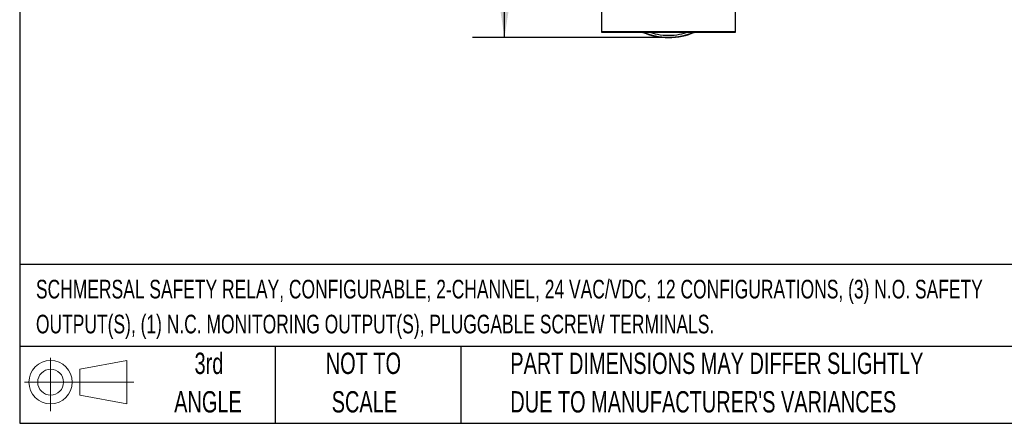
# Model space of a CAD drawing. Header units: millimetres. Extents: x 10 to 410, y 10 to 314.
# Tile 1 of 30: x 10 to 156, y 10 to 70. Entities that reach past the tile are written whole.
import ezdxf

# ---------------------------------------------------------------- set-up
doc = ezdxf.new("R2010")
doc.units = ezdxf.units.MM
doc.header["$LTSCALE"] = 1.5
doc.layers.add('DIMENSIONS', color=140, linetype='Continuous', lineweight=25)
doc.layers.add('TEXT', color=140, linetype='Continuous', lineweight=25)
doc.styles.add('SLDTEXTSTYLE0', font='TXT', dxfattribs={"width": 0.7})
doc.dimstyles.new('SLDDIMSTYLE0', dxfattribs={"dimtxt": 3.237012, "dimasz": 4.953, "dimexe": 0, "dimexo": 0.0625, "dimgap": 0.809253, "dimtad": 0, "dimtih": 1, "dimtoh": 1, "dimrnd": 1e-09, "dimzin": 12, "dimdsep": 46, "dimtxsty": 'SLDTEXTSTYLE0', "dimsah": 1, "dimcen": 0.09, "dimadec": 0, "dimazin": 3, "dimtfac": 1, "dimtofl": 0, "dimtmove": 0, "dimatfit": 3, "dimfxl": 0, "dimfrac": 2, "dimtolj": 1, "dimtzin": 12, "dimarcsym": 0})

# ---------------------------------------------------------------- blocks, each defined once
blk = doc.blocks.new('Block11')
at = {"color": 7, "linetype": 'Continuous', "lineweight": 18}
for p, q in [((3.88, 7.97), (3.88, 0)), ((8.22, 6.25), (15.26, 7.55)), ((15.26, 7.55), (15.26, 1.1)), ((8.22, 2.39), (8.22, 6.25)), ((0, 4.32), (16.31, 4.32)), ((8.22, 2.39), (15.26, 1.1))]:
    blk.add_line(p, q, dxfattribs=at)
for radius in [3.23, 1.93]:
    blk.add_circle((3.88, 4.32), radius, dxfattribs=at)
blk = doc.blocks.new('Block12')
at = {"color": 7, "linetype": 'Continuous'}
blk.add_blockref('Block11', (0, 0), dxfattribs=at)
blk = doc.blocks.new('_D')
at = {"layer": 'DIMENSIONS'}
for p, q in [((94.37, 165.87), (77.05, 165.87)), ((81.81, 165.87), (81.81, 124)), ((77, 118.13), (75.91, 118.13)), ((75.91, 118.13), (75.91, 112.98)), ((86.62, 118.13), (87.71, 118.13)), ((87.71, 118.13), (87.71, 112.98)), ((75.91, 112.98), (77, 112.98)), ((81.81, 66.99), (81.81, 112.26)), ((87.71, 112.98), (86.62, 112.98)), ((104.37, 66.99), (77.05, 66.99))]:
    blk.add_line(p, q, dxfattribs=at)
for points in [[(81.81, 165.87), (81.05, 160.92), (82.57, 160.92)], [(81.81, 66.99), (82.57, 71.95), (81.05, 71.95)]]:
    blk.add_solid(points, dxfattribs=at)
at = {"layer": 'DIMENSIONS', "char_height": 3.175, "attachment_point": 1, "style": 'SLDTEXTSTYLE0'}
for s, insert in [('98.9', (77, 122.95)), ('3.89', (77, 117.08))]:
    blk.add_mtext(s, dxfattribs=dict(at, insert=insert))

msp = doc.modelspace()

# ---------------------------------------------------------------- linework, layer by layer
for p, q in [((96.272, 72.349), (96.272, 67.918)), ((116.272, 67.918), (116.272, 72.349)), ((96.272, 67.918), (116.272, 67.918)), ((96.272, 67.918), (96.272, 67.818)), ((96.272, 67.818), (116.272, 67.818)), ((116.272, 67.818), (116.272, 67.918))]:
    msp.add_line(p, q)
for radius, start, end in [(10, 246.59275, 293.40725), (9.961, 247.11348, 292.88652)]:
    msp.add_arc((106.272, 76.995), radius, start, end)
msp.add_open_spline([(103.313, 67.818), (103.748, 67.689), (104.712, 67.402), (106.272, 67.295), (107.833, 67.402), (108.797, 67.689), (109.232, 67.818)], degree=3, knots=[0, 0, 0, 0, 0.2257979, 0.5, 0.7742021, 1, 1, 1, 1])
at = {"layer": 'DIMENSIONS'}
msp.add_line((106.272, 66.995), (102.29, 66.995), dxfattribs=at)
at = {"layer": 'TEXT'}
for p, q in [((9.525, 314.325), (9.525, 9.525)), ((409.575, 33.189), (9.525, 33.189)), ((409.575, 20.955), (9.525, 20.955)), ((47.625, 20.955), (47.625, 9.525)), ((75.317, 20.955), (75.317, 9.525)), ((9.525, 9.525), (409.575, 9.525))]:
    msp.add_line(p, q, dxfattribs=at)

# ---------------------------------------------------------------- block references
msp.add_blockref('Block12', (10.257, 11.331), dxfattribs=at)

# ---------------------------------------------------------------- texts
at = {"layer": 'TEXT', "style": 'SLDTEXTSTYLE0'}
for s, insert, char_height, attachment_point in [('SCHMERSAL SAFETY RELAY, CONFIGURABLE, 2-CHANNEL, 24 VAC/VDC, 12 CONFIGURATIONS, (3) N.O. SAFETY', (11.949, 30.903), 2.77813, 1), ('OUTPUT(S), (1) N.C. MONITORING OUTPUT(S), PLUGGABLE SCREW TERMINALS.', (11.949, 25.698), 2.77813, 1), ('3rd', (37.744, 20.046), 3.175, 2), ('NOT TO', (60.774, 20.046), 3.175, 2), ('PART DIMENSIONS MAY DIFFER SLIGHTLY', (82.679, 20.046), 3.175, 1), ('ANGLE', (37.597, 14.313), 3.175, 2), ('SCALE', (60.918, 14.313), 3.175, 2), ("DUE TO MANUFACTURER'S VARIANCES", (82.679, 14.313), 3.175, 1)]:
    msp.add_mtext(s, dxfattribs=dict(at, insert=insert, char_height=char_height, attachment_point=attachment_point))

# ---------------------------------------------------------------- dimensions: what is measured, and where the dimension line sits
at = {"layer": 'DIMENSIONS'}
dim = msp.add_linear_dim(base=(81.809, 165.872), p1=(106.272, 66.995), p2=(96.272, 165.872), angle=90, dimstyle='SLDDIMSTYLE0', dxfattribs=at)
dim.commit()
dim.dimension.update_dxf_attribs({"geometry": '_D', "text_midpoint": (81.809, 118.129), "dimtype": 160})

doc.saveas('drawing.dxf')
